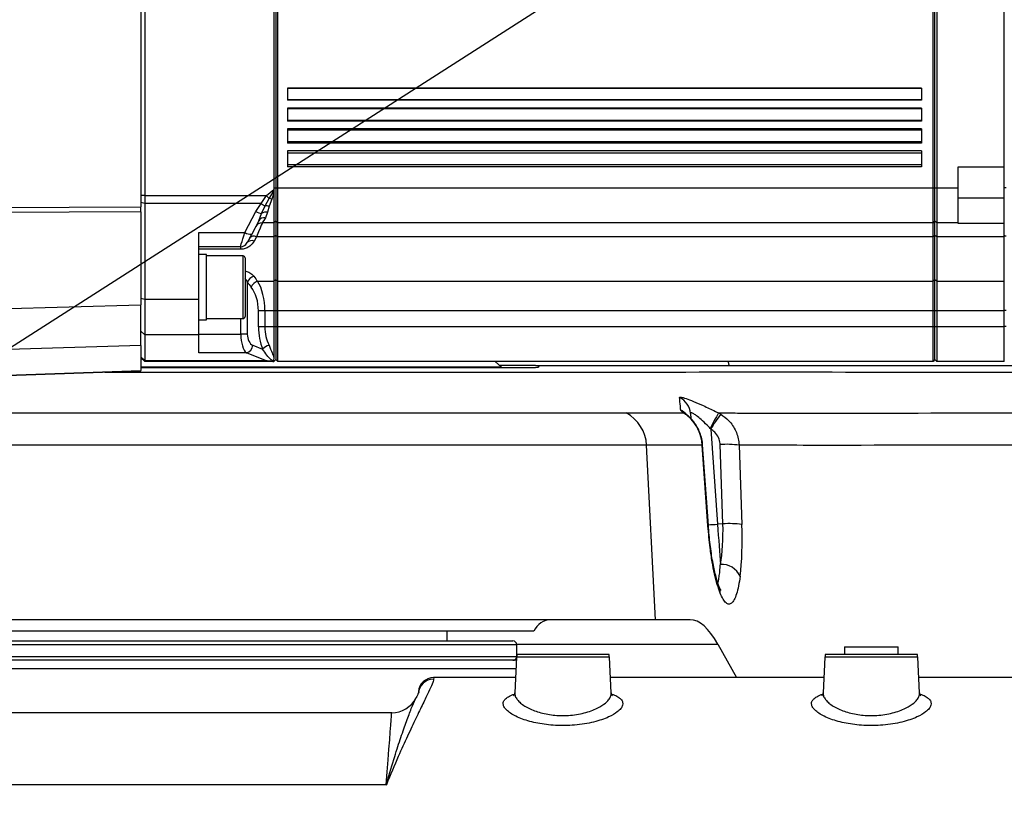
# Model space of a CAD drawing. Extents: x 0 to 16820, y 0 to 11880.
# Tile 51 of 84: x 8735 to 8990, y 6519 to 6722. Entities that reach past the tile are written whole.
import ezdxf

# ---------------------------------------------------------------- set-up
doc = ezdxf.new("R2010")
doc.units = 0
doc.header["$LTSCALE"] = 20
doc.layers.get('0').update_dxf_attribs({"linetype": 'CONTINUOUS'})
doc.styles.add('SLDTEXTSTYLE0', font='TXT', dxfattribs={"width": 0.605})
doc.dimstyles.new('SLDDIMSTYLE0', dxfattribs={"dimtxt": 100, "dimasz": 100, "dimexe": 0, "dimexo": 0.0625, "dimgap": 25, "dimtad": 1, "dimdec": 1, "dimrnd": 1e-09, "dimzin": 12, "dimtxsty": 'SLDTEXTSTYLE0', "dimsah": 1, "dimcen": 0, "dimazin": 3, "dimtfac": 1, "dimtofl": 0, "dimtmove": 0, "dimatfit": 3, "dimtolj": 1, "dimtzin": 12})
doc.dimstyles.new('SLDDIMSTYLE1', dxfattribs={"dimtxt": 100, "dimasz": 100, "dimexe": 0, "dimexo": 0.0625, "dimgap": 25, "dimtad": 1, "dimdec": 4, "dimlfac": 20, "dimzin": 12, "dimtxsty": 'SLDTEXTSTYLE0', "dimsah": 1, "dimcen": 0.09, "dimadec": 1, "dimazin": 3, "dimtfac": 1, "dimtofl": 0, "dimtmove": 0, "dimatfit": 3, "dimtolj": 1, "dimtzin": 12})

# ---------------------------------------------------------------- blocks, each defined once
blk = doc.blocks.new('_D')
at = {"color": 7, "linetype": 'CONTINUOUS'}
for q in [(10380.8, 9036.16), (8366, 6401.82)]:
    blk.add_line((9334.36, 7667.96), q, dxfattribs=at)
blk.add_solid([(9334.36, 7667.96), (9407.03, 7738.27), (9383.2, 7756.5)], dxfattribs=at)
at = {"color": 7, "linetype": 'CONTINUOUS', "insert": (10032.55, 8792.98), "char_height": 100, "attachment_point": 1, "rotation": 52.5905, "style": 'SLDTEXTSTYLE0'}
blk.add_mtext('R1594', dxfattribs=at)
blk = doc.blocks.new('_D_1')
at = {"color": 7, "linetype": 'CONTINUOUS'}
blk.add_line((11867.49, 8642.4), (8366, 6401.82), dxfattribs=at)
blk.add_solid([(11867.49, 8642.4), (11775.17, 8601.13), (11791.34, 8575.86)], dxfattribs=at)
at = {"color": 7, "linetype": 'CONTINUOUS', "insert": (9875.65, 7520.81), "char_height": 100, "attachment_point": 1, "rotation": 32.6149, "style": 'SLDTEXTSTYLE0'}
blk.add_mtext('R4157', dxfattribs=at)
blk = doc.blocks.new('_D_2')
at = {"color": 7, "linetype": 'CONTINUOUS'}
for p, q in [((4232.76, 7130.62), (3693.35, 7225.73)), ((8406, 6401.82), (13110.72, 6401.82))]:
    blk.add_line(p, q, dxfattribs=at)
blk.add_arc((8366, 6401.82), 4714.73, 0, 170, dxfattribs=at)
for points in [[(3722.9, 7220.52), (3756.05, 7316.05), (3726.56, 7321.58)], [(13080.72, 6401.82), (13094.66, 6501.97), (13064.66, 6501.66)]]:
    blk.add_solid(points, dxfattribs=at)
at = {"color": 7, "linetype": 'CONTINUOUS', "insert": (8646.6, 11239.4), "char_height": 100, "attachment_point": 1, "rotation": 355, "style": 'SLDTEXTSTYLE0'}
blk.add_mtext('170°', dxfattribs=at)

msp = doc.modelspace()

# ---------------------------------------------------------------- linework, layer by layer
at = {"color": 7, "linetype": 'CONTINUOUS'}
for p, q in [((8766.4969279, 6772.6619242), (8766.4969279, 6672.977656)), ((8767.496915, 6769.766569), (8767.496915, 6675.8730112)), ((8800.9969307, 6767.8197919), (8800.9969307, 6677.8197883)), ((8801.4969243, 6767.8197919), (8801.4969243, 6677.8197883)), ((8801.9969178, 6677.8197883), (8801.9969178, 6767.8197919)), ((8971.9969345, 6677.8197883), (8971.9969345, 6767.8197919)), ((8972.4969579, 6677.8197883), (8972.4969579, 6767.8197919)), ((8972.9969217, 6767.8197919), (8972.9969217, 6677.8197883)), ((8990.496905, 6683.3198069), (8990.496905, 6762.3198031)), ((8968.9969135, 6703.7625609), (8804.4969155, 6703.7625609)), ((8804.4969155, 6703.7625609), (8804.4969155, 6700.6010114)), ((8968.9969135, 6703.7625609), (8968.9969135, 6700.6010114)), ((8968.9969135, 6700.6010114), (8804.4969155, 6700.6010114)), ((8968.9969135, 6698.6010073), (8804.4969155, 6698.6010073)), ((8804.4969155, 6698.6010073), (8804.4969155, 6695.1961218)), ((8968.9969135, 6698.6010073), (8968.9969135, 6695.1961218)), ((8968.9969135, 6695.1961218), (8804.4969155, 6695.1961218)), ((8968.9969135, 6693.1961177), (8804.4969155, 6693.1961177)), ((8804.4969155, 6693.1961177), (8804.4969155, 6689.4692777)), ((8968.9969135, 6693.1961177), (8968.9969135, 6689.4692777)), ((8968.9969135, 6689.4692777), (8804.4969155, 6689.4692777)), ((8968.9969135, 6687.4692737), (8804.4969155, 6687.4692737)), ((8804.4969155, 6687.4692737), (8804.4969155, 6683.3198069)), ((8968.9969135, 6687.4692737), (8968.9969135, 6683.3198069)), ((8968.9969135, 6683.3198069), (8804.4969155, 6683.3198069)), ((8978.4969402, 6683.3198069), (8990.496905, 6683.3198069)), ((8978.4969402, 6677.8197883), (8978.4969402, 6683.3198069)), ((8990.496905, 6677.9145895), (8990.496905, 6683.3198069)), ((8990.496905, 6669.4158612), (8990.496905, 6677.9145895)), ((8767.496915, 6675.8730112), (8767.496915, 6673.8024651)), ((8800.9883774, 6677.4273811), (8800.9867681, 6677.0329772)), ((8800.9867681, 6677.0329772), (8800.9969307, 6676.4938532)), ((8800.9969307, 6677.8197883), (8800.9883774, 6677.4273811)), ((8800.9969307, 6676.4938532), (8800.9969307, 6668.819785)), ((8801.4969243, 6677.8197883), (8801.4969243, 6669.3198083)), ((8801.9969178, 6668.819785), (8801.9969178, 6677.8197883)), ((8971.9969345, 6668.819785), (8971.9969345, 6677.8197883)), ((8972.4969579, 6669.3198083), (8972.4969579, 6677.8197883)), ((8972.9969217, 6677.8197883), (8972.9969217, 6668.819785)), ((8978.4969402, 6668.819785), (8978.4969402, 6677.8197883)), ((8766.4969279, 6671.6843544), (8766.4969279, 6672.977656)), ((8767.496915, 6673.8024651), (8767.496915, 6648.945242)), ((8766.4969279, 6671.6843544), (8766.4969279, 6647.5555001)), ((8797.0428182, 6669.3510114), (8795.2286316, 6665.9016906)), ((8800.9969307, 6668.819785), (8797.9712797, 6668.819785)), ((8801.4969243, 6669.3198083), (8800.9969307, 6668.819785)), ((8800.9969307, 6668.819785), (8800.9969307, 6665.2197836)), ((8801.9969178, 6668.819785), (8801.4969243, 6669.3198083)), ((8801.4969243, 6669.3198083), (8801.4969243, 6665.539801)), ((8971.9969345, 6668.819785), (8801.9969178, 6668.819785)), ((8801.9969178, 6665.2197836), (8801.9969178, 6668.819785)), ((8972.4969579, 6669.3198083), (8971.9969345, 6668.819785)), ((8971.9969345, 6665.2197836), (8971.9969345, 6668.819785)), ((8972.9969217, 6668.819785), (8972.4969579, 6669.3198083)), ((8972.4969579, 6665.539801), (8972.4969579, 6669.3198083)), ((8978.4969402, 6668.819785), (8972.9969217, 6668.819785)), ((8972.9969217, 6668.819785), (8972.9969217, 6665.2197836)), ((8978.4969402, 6668.6495243), (8978.4969402, 6668.819785)), ((8990.496905, 6668.6495243), (8978.4969402, 6668.6495243)), ((8990.496905, 6668.6495243), (8990.496905, 6669.4158612)), ((8990.496905, 6665.2197836), (8990.496905, 6668.6495243)), ((8781.4969135, 6648.945242), (8781.4969135, 6666.315019)), ((8800.9969307, 6665.2197836), (8800.9969307, 6653.6660491)), ((8801.4969243, 6665.539801), (8801.4969243, 6654.0502308)), ((8801.9969178, 6653.6660491), (8801.9969178, 6665.2197836)), ((8971.9969345, 6653.6660491), (8971.9969345, 6665.2197836)), ((8972.4969579, 6654.0502308), (8972.4969579, 6665.539801)), ((8972.9969217, 6665.2197836), (8972.9969217, 6653.6660491)), ((8990.496905, 6653.6660491), (8990.496905, 6665.2197836)), ((8792.2890795, 6662.60913), (8781.4969135, 6662.60913)), ((8783.4969176, 6660.6091259), (8781.4969135, 6660.6091259)), ((8783.4969176, 6648.5364138), (8783.4969176, 6660.6091259)), ((8792.9969145, 6660.2441071), (8783.4969176, 6660.2441071)), ((8793.4969379, 6659.7441135), (8793.4969379, 6644.4741188)), ((8800.9969307, 6653.6660491), (8800.9969307, 6645.98231)), ((8801.4969243, 6654.0502308), (8801.4969243, 6645.98231)), ((8801.9969178, 6645.98231), (8801.9969178, 6653.6660491)), ((8971.9969345, 6645.98231), (8971.9969345, 6653.6660491)), ((8972.4969579, 6645.98231), (8972.4969579, 6654.0502308)), ((8972.9969217, 6653.6660491), (8972.9969217, 6645.98231)), ((8990.496905, 6645.98231), (8990.496905, 6653.6660491)), ((8766.4969279, 6636.9553654), (8766.4969279, 6647.5555001)), ((8767.496915, 6648.945242), (8767.496915, 6639.7528647)), ((8781.4969135, 6639.7528647), (8781.4969135, 6648.945242)), ((8783.4969176, 6643.6091213), (8783.4969176, 6648.5364138)), ((8800.9969307, 6645.98231), (8800.9969307, 6641.8197899)), ((8801.4969243, 6645.98231), (8801.4969243, 6641.8197899)), ((8801.9969178, 6641.8197899), (8801.9969178, 6645.98231)), ((8971.9969345, 6641.8197899), (8971.9969345, 6645.98231)), ((8972.4969579, 6641.8197899), (8972.4969579, 6645.98231)), ((8972.9969217, 6645.98231), (8972.9969217, 6641.8197899)), ((8990.496905, 6641.8197899), (8990.496905, 6645.98231)), ((8781.4969135, 6643.6091213), (8783.4969176, 6643.6091213)), ((8783.4969176, 6643.9741103), (8792.9969145, 6643.9741103)), ((8767.496915, 6639.7528647), (8767.496915, 6633.0923884)), ((8781.4969135, 6635.098636), (8781.4969135, 6639.7528647)), ((8800.9969307, 6641.8197899), (8800.9969307, 6633.8799743)), ((8801.4969243, 6641.8197899), (8801.4969243, 6633.319795)), ((8801.9969178, 6632.8198014), (8801.9969178, 6641.8197899)), ((8971.9969345, 6632.8198014), (8971.9969345, 6641.8197899)), ((8972.4969579, 6633.319795), (8972.4969579, 6641.8197899)), ((8972.9969217, 6641.8197899), (8972.9969217, 6632.8198014)), ((8990.496905, 6632.8198014), (8990.496905, 6641.8197899)), ((8766.4969279, 6636.9553654), (8766.4969279, 6630.4900645)), ((8767.496915, 6632.8198014), (8766.4969279, 6633.8197885)), ((8767.496915, 6633.0923884), (8767.496915, 6632.8198014)), ((8800.7887913, 6632.8198014), (8767.496915, 6632.8198014)), ((8800.772251, 6632.9858898), (8800.6815923, 6632.8366248)), ((8800.6815923, 6632.8366248), (8800.7887913, 6632.8198014)), ((8800.7887913, 6632.8198014), (8800.9969307, 6632.8198014)), ((8801.4969243, 6633.319795), (8800.9969307, 6632.8198014)), ((8801.9969178, 6632.8198014), (8801.4969243, 6633.319795)), ((8971.9969345, 6632.8198014), (8801.9969178, 6632.8198014)), ((8859.9969162, 6631.3587128), (8858.3614243, 6632.8198014)), ((8972.4969579, 6633.319795), (8971.9969345, 6632.8198014)), ((8972.9969217, 6632.8198014), (8972.4969579, 6633.319795)), ((8990.496905, 6632.8198014), (8972.9969217, 6632.8198014)), ((8766.4969279, 6630.3197889), (8688.8224198, 6627.6073454)), ((8859.9969162, 6631.3587128), (8766.4969279, 6631.3587128)), ((8766.4969279, 6630.3197889), (8766.4969279, 6630.4900645)), ((8868.8636733, 6631.8197994), (8859.4807995, 6631.8197994)), ((8859.8244501, 6631.1656533), (8859.9969162, 6631.3587128)), ((8909.0720726, 6619.3465589), (8909.1643406, 6618.0266587)), ((8900.0159813, 6565.8197998), (8669.5918156, 6565.8197998)), ((8909.0079976, 6565.8197998), (8900.0159813, 6565.8197998)), ((8868.4143735, 6562.8197937), (8703.5795165, 6562.8197937)), ((8845.9052755, 6560.3197961), (8845.9469391, 6562.8197937)), ((8708.9969231, 6560.3197961), (8862.9969371, 6560.3197961)), ((8863.9969243, 6556.4931332), (8863.9969243, 6559.319794)), ((8916.1651446, 6559.4601779), (8921.0362745, 6550.8197992)), ((8948.9969326, 6558.8198005), (8948.9969326, 6556.8197964)), ((8948.9969326, 6558.8198005), (8955.9969021, 6558.8198005)), ((8955.9969021, 6558.8198005), (8962.9969312, 6558.8198005)), ((8962.9969312, 6556.8197964), (8962.9969312, 6558.8198005)), ((8863.9183057, 6555.3198008), (8694.9690295, 6555.3198008)), ((8863.9582409, 6556.0814737), (8863.4743406, 6546.8484609)), ((8887.9414512, 6556.8197964), (8864.0524162, 6556.8197964)), ((8888.5196758, 6546.8453018), (8888.0356265, 6556.0814737)), ((8943.958254, 6556.0814737), (8943.4743239, 6546.8484609)), ((8967.9414345, 6556.8197964), (8944.0524293, 6556.8197964)), ((8968.5196592, 6546.8453018), (8968.0356098, 6556.0814737)), ((8863.68248, 6550.8197992), (8842.4541367, 6550.8197992)), ((8943.6824633, 6550.8197992), (8888.3113576, 6550.8197992)), ((9062.1500922, 6550.8197992), (8968.3114005, 6550.8197992)), ((8837.7422107, 6545.3465728), (8837.8512574, 6545.5759911)), ((8831.5559639, 6541.6599809), (8680.437894, 6541.6599809))]:
    msp.add_line(p, q, dxfattribs=at)
at = {"color": 8, "linetype": 'CONTINUOUS'}
for p, q in [((8968.9969135, 6703.6760746), (8804.4969155, 6703.6760746)), ((8968.9969135, 6700.6874977), (8804.4969155, 6700.6874977)), ((8968.9969135, 6698.3928381), (8804.4969155, 6698.3928381)), ((8968.9969135, 6695.4042612), (8804.4969155, 6695.4042612)), ((8968.9969135, 6692.8269862), (8804.4969155, 6692.8269862)), ((8968.9969135, 6689.8384093), (8804.4969155, 6689.8384093)), ((8968.9969135, 6686.8888436), (8804.4969155, 6686.8888436)), ((8968.9969135, 6683.9002369), (8804.4969155, 6683.9002369)), ((8990.988226, 6677.9145895), (8990.496905, 6677.9145895)), ((8767.496915, 6675.8730112), (8766.4969279, 6675.8730112)), ((8767.496915, 6675.8730112), (8799.0875257, 6675.8730112)), ((8797.6883961, 6673.8024651), (8799.0875257, 6675.8730112)), ((8799.0875257, 6675.8730112), (8800.9883774, 6677.4273811)), ((8799.76833, 6675.1091181), (8800.9867681, 6677.0329772)), ((8800.9969307, 6676.4938532), (8800.449164, 6674.9769746)), ((8801.4969243, 6677.8197883), (8800.9969307, 6677.8197883)), ((8801.9969178, 6677.8197883), (8801.4969243, 6677.8197883)), ((8971.9969345, 6677.8197883), (8801.9969178, 6677.8197883)), ((8972.4969579, 6677.8197883), (8971.9969345, 6677.8197883)), ((8972.9969217, 6677.8197883), (8972.4969579, 6677.8197883)), ((8978.4969402, 6677.8197883), (8972.9969217, 6677.8197883)), ((8688.8224198, 6672.6205646), (8766.4969279, 6672.977656)), ((8767.496915, 6673.8024651), (8766.4969279, 6674.0612684)), ((8797.6883961, 6673.8024651), (8767.496915, 6673.8024651)), ((8796.3191582, 6671.7540024), (8797.6883961, 6673.8024651)), ((8797.8105856, 6671.2560652), (8798.7216128, 6673.1951533)), ((8798.7216128, 6673.1951533), (8799.76833, 6675.1091181)), ((8799.7548593, 6673.1156109), (8799.3019832, 6671.6185509)), ((8800.449164, 6674.9769746), (8799.7548593, 6673.1156109)), ((8978.4969402, 6675.3197907), (8990.496905, 6675.3197907)), ((8766.4969279, 6671.6843544), (8688.8224198, 6671.327263)), ((8793.4585227, 6666.315019), (8796.3191582, 6671.7540024)), ((8797.0428182, 6669.3510114), (8797.8105856, 6671.2560652)), ((8799.3019832, 6671.6185509), (8798.8129271, 6670.1290904)), ((8781.4969135, 6666.315019), (8793.4585227, 6666.315019)), ((8796.4565469, 6665.2197836), (8795.8292676, 6664.0530823)), ((8800.9969307, 6665.2197836), (8796.4565469, 6665.2197836)), ((8801.4969243, 6665.539801), (8800.9969307, 6665.2197836)), ((8801.9969178, 6665.2197836), (8801.4969243, 6665.539801)), ((8971.9969345, 6665.2197836), (8801.9969178, 6665.2197836)), ((8972.4969579, 6665.539801), (8971.9969345, 6665.2197836)), ((8972.9969217, 6665.2197836), (8972.4969579, 6665.539801)), ((8990.496905, 6665.2197836), (8972.9969217, 6665.2197836)), ((8792.2890795, 6662.60913), (8792.2890795, 6661.9615255)), ((8792.2890795, 6661.9615255), (8781.4969135, 6661.9615255)), ((8792.9969145, 6643.9741103), (8792.9969145, 6660.2441071)), ((8794.0891696, 6653.4259616), (8794.0891696, 6639.9282663)), ((8796.7597557, 6653.6660491), (8800.9969307, 6653.6660491)), ((8801.4969243, 6654.0502308), (8800.9969307, 6653.6660491)), ((8801.9969178, 6653.6660491), (8801.4969243, 6654.0502308)), ((8801.9969178, 6653.6660491), (8971.9969345, 6653.6660491)), ((8972.4969579, 6654.0502308), (8971.9969345, 6653.6660491)), ((8972.9969217, 6653.6660491), (8972.4969579, 6654.0502308)), ((8972.9969217, 6653.6660491), (8990.496905, 6653.6660491)), ((8688.8224198, 6645.3408001), (8766.4969279, 6647.5555001)), ((8767.496915, 6648.945242), (8766.4969279, 6649.2040603)), ((8781.4969135, 6648.945242), (8767.496915, 6648.945242)), ((8796.9737066, 6641.8197899), (8796.9737066, 6645.98231)), ((8798.6466302, 6645.98231), (8796.9737066, 6645.98231)), ((8800.9969307, 6645.98231), (8798.6466302, 6645.98231)), ((8798.6466302, 6645.98231), (8798.6466302, 6641.8197899)), ((8801.4969243, 6645.98231), (8800.9969307, 6645.98231)), ((8801.9969178, 6645.98231), (8801.4969243, 6645.98231)), ((8971.9969345, 6645.98231), (8801.9969178, 6645.98231)), ((8972.4969579, 6645.98231), (8971.9969345, 6645.98231)), ((8972.9969217, 6645.98231), (8972.4969579, 6645.98231)), ((8990.496905, 6645.98231), (8972.9969217, 6645.98231)), ((8990.988226, 6646.0280864), (8990.496905, 6646.0280864)), ((8792.416246, 6639.9282663), (8792.416246, 6643.9741103)), ((8767.496915, 6639.7528647), (8766.4969279, 6640.7187878)), ((8781.4969135, 6639.7528647), (8767.496915, 6639.7528647)), ((8781.4969135, 6639.9282663), (8792.416246, 6639.9282663)), ((8794.0891696, 6639.9282663), (8792.416246, 6639.9282663)), ((8798.6466302, 6641.8197899), (8796.9737066, 6641.8197899)), ((8800.9969307, 6641.8197899), (8798.6466302, 6641.8197899)), ((8801.4969243, 6641.8197899), (8800.9969307, 6641.8197899)), ((8801.9969178, 6641.8197899), (8801.4969243, 6641.8197899)), ((8971.9969345, 6641.8197899), (8801.9969178, 6641.8197899)), ((8972.4969579, 6641.8197899), (8971.9969345, 6641.8197899)), ((8972.9969217, 6641.8197899), (8972.4969579, 6641.8197899)), ((8990.496905, 6641.8197899), (8972.9969217, 6641.8197899)), ((8990.988226, 6641.9145761), (8990.496905, 6641.9145761)), ((8766.4969279, 6636.9553654), (8688.8224198, 6634.7406505)), ((8793.8730134, 6635.098636), (8781.4969135, 6635.098636)), ((8798.7785352, 6633.0923884), (8793.8730134, 6635.098636)), ((8795.5459667, 6637.030497), (8798.064859, 6636.0003202)), ((8767.496915, 6633.0923884), (8766.4969279, 6634.0583114)), ((8767.496915, 6633.0923884), (8798.7785352, 6633.0923884)), ((8688.8224198, 6627.7776061), (8766.4969279, 6630.4900645)), ((8916.3415147, 6619.4780467), (8916.9158651, 6619.1577016)), ((8914.3669916, 6615.3039484), (8914.2147018, 6615.4737173)), ((8914.3669916, 6615.3039484), (8916.0941554, 6590.6035899)), ((8900.0159813, 6565.8197998), (8897.6914002, 6611.1041008)), ((8913.6097146, 6590.166211), (8912.1139361, 6611.1293434)), ((8917.495401, 6590.7015799), (8916.7647077, 6611.2770884)), ((8921.6859056, 6611.1040561), (8922.4165989, 6590.5285476)), ((8917.495401, 6590.7015799), (8916.0941554, 6590.6035899)), ((8863.9969243, 6559.319794), (8707.996936, 6559.319794)), ((8863.9870299, 6559.4601779), (8916.1651446, 6559.4601779)), ((8707.996936, 6556.319788), (8863.9764501, 6556.319788)), ((8888.0356265, 6556.0814737), (8863.9582409, 6556.0814737)), ((8968.0356098, 6556.0814737), (8943.958254, 6556.0814737)), ((8863.8019277, 6553.0989914), (8694.5732249, 6553.0989914)), ((8830.1572813, 6522.9664741), (8681.8365766, 6522.9664741))]:
    msp.add_line(p, q, dxfattribs=at)
at = {"color": 8, "linetype": 'CONTINUOUS', "flags": 128}
for points in [[(8799.0875257, 6675.8730112), (8799.1767837, 6675.7728456), (8799.2656542, 6675.6731568), (8799.3537201, 6675.5743323), (8799.4405938, 6675.4768787), (8799.5258583, 6675.3811835), (8799.6091558, 6675.2877234), (8799.6900989, 6675.1969157), (8799.76833, 6675.1091181)], [(8797.9712797, 6668.819785), (8797.9068173, 6668.666601), (8797.7154268, 6668.2117282), (8797.4029792, 6667.4691139), (8796.9790114, 6666.4615272), (8796.4565469, 6665.2197836)], [(8798.8129271, 6670.1290904), (8798.3505441, 6669.4098113), (8798.0668856, 6668.9685284), (8797.9712797, 6668.819785)], [(8792.2890795, 6662.60913), (8792.3165871, 6662.696272), (8792.3981262, 6662.9547475), (8792.5309254, 6663.3754967), (8792.7102758, 6663.9438568), (8792.9299487, 6664.6400093), (8793.1823147, 6665.439695), (8793.4585227, 6666.315019)], [(8990.988226, 6665.3129755), (8990.8919049, 6665.3200684), (8990.7995773, 6665.3389035), (8990.7146407, 6665.3687952), (8990.6403137, 6665.4085813), (8990.5793978, 6665.4568015), (8990.5341579, 6665.5116676), (8990.5063225, 6665.5710338), (8990.496905, 6665.6327544)], [(8908.031912, 6619.0451233), (8907.7922417, 6619.2121951), (8907.2636081, 6619.4979696)], [(8912.2103764, 6611.2242936), (8912.1945215, 6611.1850886), (8912.1139361, 6611.1293434)], [(8913.7062741, 6590.2601777), (8913.6905385, 6590.2222244), (8913.6097146, 6590.166211)], [(8916.0941554, 6590.6035899), (8916.1942316, 6589.1725867), (8916.2929369, 6587.7609102), (8916.3896753, 6586.3776951), (8916.483791, 6585.0318669), (8916.5746881, 6583.7320982), (8916.6617705, 6582.4868082), (8916.7445017, 6581.3039987), (8916.8222858, 6580.1913439)], [(8842.4541367, 6550.8197992), (8842.4508883, 6550.7723092), (8842.4259139, 6550.4049806)], [(8830.1572813, 6522.9664741), (8830.4121507, 6526.3730808), (8830.6433273, 6529.4628589), (8830.8499468, 6532.2242527), (8831.0312344, 6534.6469282), (8831.1864747, 6536.7218404), (8831.3151313, 6538.4412257), (8831.4166976, 6539.7986321), (8831.4907862, 6540.789008), (8831.5371586, 6541.4086579), (8831.5556062, 6541.6552274), (8831.5559639, 6541.6599809)]]:
    msp.add_lwpolyline(points, dxfattribs=at)
at = {"color": 7, "linetype": 'CONTINUOUS', "flags": 128}
for points in [[(8795.2286316, 6665.9016906), (8794.9524237, 6665.3764842), (8794.7000576, 6664.8966669), (8794.4803847, 6664.4789873), (8794.3010343, 6664.1379593), (8794.1682352, 6663.8855039), (8794.086696, 6663.7304424), (8794.0591885, 6663.6781393)], [(8913.7062741, 6590.2603863), (8913.1962968, 6597.4070577), (8912.2104956, 6611.2235187)]]:
    msp.add_lwpolyline(points, dxfattribs=at)
at = {"color": 7, "linetype": 'CONTINUOUS'}
for centre, radius, start, end in [((8365.9969283, 6401.8197952), 4157, 190, 170), ((8365.9969283, 6401.8197952), 1594, 190, 170), ((8797.9712707, 6666.8197952), 2, 90, 152.258039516), ((8792.2890692, 6664.6091171), 2, 270, 332.258039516), ((8792.9969283, 6659.7441171), 0.5, 0.000000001, 90), ((8792.9969283, 6644.4741171), 0.5, 270, 360), ((8872.9969283, 6560.8197952), 5, 90, 156.421821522), ((8862.9969283, 6559.3197952), 1, 0, 90), ((8862.9969283, 6556.3197952), 1, 270, 343.522509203), ((8868.9513823, 6555.8197952), 5, 168.463040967, 177), ((8883.0424744, 6555.8197952), 5, 3, 11.536959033), ((8948.9513823, 6555.8197952), 5, 168.463040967, 177), ((8963.0424744, 6555.8197952), 5, 3, 11.536959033), ((8842.4541343, 6546.8197952), 4, 90.369407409, 176), ((8831.5559516, 6548.6599787), 7, 269.719199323, 333.937867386)]:
    msp.add_arc(centre, radius, start, end, dxfattribs=at)
at = {"color": 8, "linetype": 'CONTINUOUS'}
for centre, radius, start, end in [((8801.3832614, 6678.9059635), 6.3006132, 234.095959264, 245.011092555), ((8799.0017446, 6670.0833857), 3.1243514, 76.051672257, 95.144092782), ((8798.9880982, 6669.2692031), 5.8918052, 75.641828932, 82.390161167), ((8798.4665269, 6675.7032874), 4.4953358, 241.465479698, 261.609675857), ((8799.0743417, 6669.3058324), 2.3238949, 84.378467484, 122.94334444), ((8798.4783428, 6668.487746), 1.6750994, 78.478246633, 148.979033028), ((8794.802221, 6668.0725303), 2.2123226, 232.600423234, 281.112930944), ((8795.7954987, 6663.9091775), 1.4678805, 63.234371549, 139.07366626), ((8795.1848817, 6662.729502), 1.4721066, 64.040836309, 139.878697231), ((8796.6114699, 6652.310679), 2.7578713, 107.93770291, 156.146479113), ((8797.6024342, 6651.0697476), 2.7296316, 107.981812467, 157.159692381), ((8800.5760906, 6633.8814126), 3.2857348, 104.781621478, 139.843254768), ((8793.367683, 6637.2265448), 2.1870882, 283.358994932, 354.85717735), ((8913.8412423, 6630.7201761), 5.3952426, 12.206864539, 22.902389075), ((8904.1149258, 6618.9948325), 4.9696093, 4.058528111, 64.557286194), ((8887.6757617, 6610.6175189), 10.0274511, 2.7813689, 62.079408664), ((8904.3261476, 6615.7473477), 4.9930947, 41.822864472, 63.760841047), ((8973.7341303, 6586.4282308), 66.2284128, 150.06430261, 153.987619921), ((8939.6998422, 6601.3185835), 28.9368925, 141.94020339, 151.098474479), ((8918.4597142, 6589.4164171), 21.9262855, 81.538890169, 94.433660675), ((8912.5013012, 6640.9158644), 50.4403962, 271.295391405, 274.084620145), ((8919.1904058, 6568.8408581), 21.9263357, 81.538904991, 94.433645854), ((8917.0911404, 6574.826356), 5.3717202, 25.347298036, 92.868852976), ((8913.1628461, 6572.9894855), 3.6348852, 356.020352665, 22.048803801), ((8842.4190228, 6546.4115314), 3.9934552, 89.9011294, 175.927478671)]:
    msp.add_arc(centre, radius, start, end, dxfattribs=at)
for centre, major_axis, ratio, start_param, end_param in [((8835.3358299, 6722.8197952), (0, 90), 0.6697234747, 2.4253545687, 2.447094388), ((8833.6629014, 6722.8197952), (0, 92), 0.6551642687, 2.4253545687, 2.447094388), ((8793.4053167, 6645.9823044), (0, 10), 0.524131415, 4.7123889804, 5.5886870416), ((8791.7323882, 6645.9823044), (0, 8), 0.6551642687, 4.7123889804, 5.5886870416), ((8794.381733, 6639.9282715), (0, 5), 0.3930985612, 1.5707963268, 2.8797932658), ((8796.0546615, 6639.9282715), (0, 3), 0.6551642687, 1.5707963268, 2.8797932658), ((8804.1805093, 6641.8197952), (0, 11), 0.6551642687, 1.5707963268, 2.1282695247), ((8805.8534378, 6641.8197952), (0, 9), 0.8007563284, 1.5707963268, 2.1282695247), ((8912.7243112, 6591.9405856), (-0.8524615, 17.9840313), 0.2623112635, 3.9880672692, 4.6310116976), ((8917.6151095, 6592.2022654), (-1.2124758, 22.9712373), 0.2053260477, 3.9856853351, 4.6286297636)]:
    msp.add_ellipse(centre, major_axis=major_axis, ratio=ratio, start_param=start_param, end_param=end_param, dxfattribs=at)
at = {"color": 7, "linetype": 'CONTINUOUS'}
msp.add_ellipse((8912.7495666, 6485.8197952), major_axis=(-3.9302069, 79.9953719), ratio=0.2189483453, start_param=5.8710029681, end_param=6.2724286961, dxfattribs=at)
at = {"color": 8, "linetype": 'CONTINUOUS'}
for points, knots in [([(8795.8292676, 6664.0530823), (8795.5165529, 6663.6004531), (8795.0098688, 6662.8670687), (8793.8367348, 6662.2161725), (8792.950555, 6661.9841758), (8792.443104, 6661.9667996), (8792.2890795, 6661.9615255)], [0, 0, 0, 0, 0.4201792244, 0.6808063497, 0.9031165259, 1, 1, 1, 1]), ([(8793.4969379, 6656.3818155), (8793.8231427, 6656.2743071), (8794.5980488, 6656.0189188), (8795.3204468, 6655.4617751), (8795.6609303, 6655.0552734), (8795.7620932, 6654.9344955)], [0, 0, 0, 0, 0.3381848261, 0.8033646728, 1, 1, 1, 1]), ([(8794.0891696, 6653.4259616), (8794.0405927, 6653.5498451), (8793.8995167, 6653.9096253), (8793.6563649, 6654.2295592), (8793.4969379, 6654.43933)], [0, 0, 0, 0, 0.34433104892, 1, 1, 1, 1]), ([(8799.7377826, 6637.0584069), (8800.007401, 6636.360555), (8800.4964057, 6635.094867), (8800.8419198, 6634.2562224), (8800.9969307, 6633.8799743)], [0, 0, 0, 0, 0.5513616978, 1, 1, 1, 1]), ([(8800.772251, 6632.9858898), (8800.610326, 6633.0814911), (8799.9648379, 6633.4625905), (8799.2226912, 6634.3763614), (8798.4345137, 6635.4818478), (8798.064859, 6636.0003202)], [0, 0, 0, 0, 0.15096653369, 0.60180389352, 1, 1, 1, 1]), ([(9098.830731, 6629.9926786), (9098.858076, 6629.9923769), (9098.9499596, 6629.9913632), (9098.0281554, 6629.9861131), (9096.0872794, 6629.9780543), (9093.1185357, 6629.96925), (9089.3765198, 6629.9622364), (9084.5560923, 6629.9547938), (9079.5700731, 6629.9981101), (9070.3668884, 6629.9855135), (9043.9619527, 6630.0183512), (8982.7417657, 6629.9584324), (8927.1078034, 6630.0699641), (8884.9473968, 6629.984709), (8878.9625568, 6629.962334), (8872.727223, 6629.9981035), (8871.2773603, 6630.0007497), (8869.7787321, 6629.9841788), (8867.4412455, 6629.9964099), (8864.2869871, 6629.98908), (8860.8110203, 6629.9923141), (8856.7874663, 6629.990147), (8852.2581201, 6629.9919724), (8847.2766711, 6629.9921774), (8841.876776, 6629.991358), (8836.0388479, 6629.9910292), (8829.850078, 6629.9910267), (8823.3633947, 6629.9910118), (8816.6267873, 6629.990803), (8809.6208046, 6629.9908489), (8802.4611122, 6629.9912345), (8795.2054139, 6629.9921179), (8787.9065862, 6629.9919839), (8780.542211, 6629.9909997), (8773.2313398, 6629.9905109), (8766.0469118, 6629.9913084), (8760.660595, 6629.9911628), (8757.7336365, 6629.9910011), (8757.0805861, 6629.990965)], [0, 0, 0, 0, 0.0076527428, 0.0257144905, 0.0438748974, 0.0620684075, 0.0787483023, 0.0954541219, 0.1132402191, 0.1310295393, 0.2000013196, 0.4055258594, 0.8165749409, 0.8201266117, 0.8758783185, 0.8842874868, 0.8884935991, 0.892698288, 0.8996309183, 0.9050608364, 0.910530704, 0.9160392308, 0.9215886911, 0.9270191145, 0.9324881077, 0.9379963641, 0.9435452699, 0.9489870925, 0.9544673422, 0.9599869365, 0.9655480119, 0.9709840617, 0.9764584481, 0.9819715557, 0.9875256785, 0.9929582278, 0.9984288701, 1, 1, 1, 1]), ([(8906.2499119, 6623.4824656), (8906.3255285, 6623.5424158), (8906.4768783, 6623.6624087), (8907.8135563, 6623.2797046), (8909.8225153, 6622.5145374), (8912.4678677, 6621.3631225), (8914.7441776, 6620.2802093), (8916.0700546, 6619.6143706), (8916.3415147, 6619.4780467)], [0, 0, 0, 0, 0.1784543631, 0.3571839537, 0.5351940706, 0.7266626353, 0.9440368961, 1, 1, 1, 1]), ([(8906.5336896, 6620.225936), (8906.5019691, 6620.5789022), (8906.4029741, 6621.6804574), (8906.3118426, 6622.7533529), (8906.2499119, 6623.4824656)], [0, 0, 0, 0, 0.3204252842, 1, 1, 1, 1]), ([(8683.9969171, 6619.4796412), (8684.7288641, 6619.4789813), (8686.5114802, 6619.4773741), (8690.1901538, 6619.4793066), (8694.8502817, 6619.4793916), (8700.1715611, 6619.4789313), (8706.0591428, 6619.4771676), (8712.5816466, 6619.4762558), (8719.6220127, 6619.4806459), (8727.1121855, 6619.485326), (8734.9713589, 6619.4817761), (8743.2774676, 6619.4794675), (8751.873187, 6619.4797625), (8760.688358, 6619.4814096), (8769.6322683, 6619.478581), (8778.7865303, 6619.4758715), (8787.3325203, 6619.477299), (8795.2229601, 6619.4801501), (8802.3930842, 6619.4822892), (8809.6085459, 6619.483059), (8816.8020659, 6619.4825534), (8824.4055531, 6619.4788892), (8832.295461, 6619.4766456), (8840.3710061, 6619.478293), (8848.14438, 6619.4798462), (8855.4500312, 6619.4782231), (8862.2371186, 6619.482157), (8868.456624, 6619.4851454), (8874.1596868, 6619.4775528), (8879.2114285, 6619.4865918), (8883.5879457, 6619.4746249), (8887.2437854, 6619.4819603), (8890.2711281, 6619.4805421), (8891.6673699, 6619.4786848), (8892.3710896, 6619.4777487)], [0, 0, 0, 0, 0.022722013, 0.0553381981, 0.0884893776, 0.1205937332, 0.1529222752, 0.1855986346, 0.2187516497, 0.2508892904, 0.2832509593, 0.3158718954, 0.3490281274, 0.3811651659, 0.4135271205, 0.4461481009, 0.4793044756, 0.5046145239, 0.5303903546, 0.5562817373, 0.5828749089, 0.6095949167, 0.641726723, 0.6740840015, 0.7067008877, 0.7398524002, 0.7719327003, 0.8042374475, 0.8368884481, 0.8700146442, 0.9020825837, 0.9343740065, 0.9669238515, 1, 1, 1, 1]), ([(8892.3710896, 6619.4777487), (8893.0919669, 6619.481793), (8898.0683352, 6619.5097119), (8903.0249819, 6619.5033823), (8907.2636081, 6619.4979696)], [0, 0, 0, 0, 0.1448601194, 1, 1, 1, 1]), ([(8907.2636081, 6619.4979696), (8906.9563443, 6619.7472308), (8906.5758234, 6620.0559203), (8906.5404916, 6620.198489), (8906.5336896, 6620.225936)], [0, 0, 0, 0, 0.8074821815, 1, 1, 1, 1]), ([(8912.1139361, 6611.1293434), (8912.0612316, 6611.6402024), (8911.9178849, 6613.0296477), (8911.1446775, 6615.2813637), (8909.7299819, 6617.4742014), (8908.295262, 6618.820659), (8907.510376, 6619.3359593), (8907.2636081, 6619.4979696)], [0, 0, 0, 0, 0.1422778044, 0.3869702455, 0.6541298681, 0.89125852, 1, 1, 1, 1]), ([(8914.2147018, 6615.4737173), (8914.0750431, 6615.617055), (8913.4112515, 6616.2983329), (8912.2790706, 6617.3897254), (8910.9239069, 6618.5590874), (8909.9420694, 6619.2702697), (8909.4603295, 6619.5068191), (8909.1767006, 6619.5640462), (8909.0718781, 6619.5027015), (8909.072037, 6619.375163), (8909.0720726, 6619.3465589)], [0, 0, 0, 0, 0.0652594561, 0.310175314, 0.5096610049, 0.679039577, 0.8011377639, 0.8389068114, 0.9638702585, 1, 1, 1, 1]), ([(8916.3415147, 6619.4780467), (8917.9883414, 6619.4751765), (8928.5478789, 6619.4567724), (8956.9497933, 6619.453172), (8992.6397331, 6619.4937926), (9028.3148731, 6619.4899698), (9063.9795735, 6619.4773087), (9090.7594622, 6619.4878098), (9108.6128665, 6619.4948106)], [0, 0, 0, 0, 0.0257164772, 0.1648953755, 0.4432609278, 0.5824444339, 0.7216273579, 1, 1, 1, 1]), ([(8916.9158651, 6619.1577016), (8917.6354703, 6618.6426632), (8919.2556157, 6617.4830871), (8920.9733306, 6614.8375065), (8921.6030087, 6612.5186821), (8921.6764883, 6611.2647609), (8921.6859056, 6611.1040561)], [0, 0, 0, 0, 0.2723090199, 0.6130864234, 0.9504124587, 1, 1, 1, 1]), ([(8916.7647077, 6611.2770884), (8916.7606118, 6611.35743), (8916.7286959, 6611.9834732), (8916.417851, 6613.144037), (8915.550964, 6614.468515), (8914.7315768, 6615.0466902), (8914.3669916, 6615.3039484)], [0, 0, 0, 0, 0.04961189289, 0.38658919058, 0.72706377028, 1, 1, 1, 1]), ([(8897.6914002, 6611.1041008), (8896.9811684, 6611.0970127), (8895.5607005, 6611.0828365), (8892.4419391, 6611.1111639), (8888.5882014, 6611.0965046), (8883.9742915, 6611.1101628), (8878.6886565, 6611.1017515), (8872.7868473, 6611.1061316), (8866.2090996, 6611.1062112), (8859.0766962, 6611.1017962), (8851.4227799, 6611.1033279), (8843.358378, 6611.1017923), (8834.802316, 6611.1005036), (8825.9257543, 6611.1028275), (8816.7662393, 6611.1065201), (8807.4526687, 6611.106252), (8797.8893128, 6611.104238), (8788.2764748, 6611.1012242), (8778.6464849, 6611.099698), (8769.1312609, 6611.1019959), (8759.6331387, 6611.1047016), (8750.3599873, 6611.1038546), (8741.3434392, 6611.1035372), (8732.7024351, 6611.1058253), (8724.3485912, 6611.1078017), (8716.4675768, 6611.104383), (8709.0912786, 6611.1004026), (8702.2970792, 6611.1006523), (8696.0147739, 6611.1022174), (8690.4415282, 6611.1032345), (8686.4130011, 6611.1029697), (8684.5283467, 6611.1025967), (8683.9969171, 6611.1024915)], [0, 0, 0, 0, 0.0335369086, 0.0670740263, 0.1014595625, 0.1360977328, 0.1696680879, 0.2036089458, 0.2375502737, 0.2721843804, 0.3057838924, 0.3397542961, 0.3737247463, 0.4083907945, 0.4419870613, 0.4759539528, 0.5099207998, 0.5445826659, 0.5781542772, 0.6121427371, 0.6461310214, 0.6807995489, 0.7143971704, 0.7483659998, 0.7823344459, 0.8169983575, 0.8505985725, 0.8844352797, 0.9185424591, 0.9532099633, 0.9868062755, 1, 1, 1, 1]), ([(8912.1139361, 6611.1293434), (8909.7097056, 6611.1342707), (8904.9012538, 6611.1441253), (8900.0946816, 6611.1174423), (8897.6914002, 6611.1041008)], [0, 0, 0, 0, 0.5000009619, 1, 1, 1, 1]), ([(9113.8846589, 6611.1403702), (9096.0481298, 6611.1247078), (9069.2933405, 6611.1012142), (9033.6177603, 6611.1198795), (8997.9431132, 6611.1235373), (8962.2708286, 6611.0735522), (8933.8786017, 6611.0780544), (8923.3223812, 6611.1005662), (8921.6859056, 6611.1040561)], [0, 0, 0, 0, 0.2784171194, 0.4176256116, 0.5568342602, 0.8352511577, 0.9744598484, 1, 1, 1, 1]), ([(8916.7889668, 6572.7372168), (8916.533594, 6573.4384241), (8916.0153905, 6574.8613167), (8915.3120151, 6577.6449536), (8914.6810141, 6580.8501842), (8914.201231, 6584.0953325), (8913.841269, 6587.2412887), (8913.68734, 6589.1856723), (8913.6097146, 6590.166211)], [0, 0, 0, 0, 0.1796259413, 0.3644976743, 0.5431978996, 0.7273307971, 0.8624948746, 1, 1, 1, 1]), ([(8916.1703898, 6575.3856449), (8916.1721997, 6575.3897974), (8916.2814105, 6575.6403599), (8916.4456535, 6576.5094325), (8916.6548534, 6577.9597), (8916.7658754, 6579.2528633), (8916.8133187, 6580.0421615), (8916.8222858, 6580.1913439)], [0, 0, 0, 0, 0.0056233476, 0.3393122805, 0.6315583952, 0.9303622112, 1, 1, 1, 1]), ([(8921.9457222, 6577.1260111), (8921.8162107, 6576.2463504), (8921.5571982, 6574.4871008), (8921.0356585, 6572.4432174), (8920.4309739, 6570.9374597), (8919.7582417, 6570.038222), (8919.0375844, 6569.7728981), (8918.2906711, 6570.1254821), (8917.5296415, 6571.0683936), (8917.0358631, 6572.1809316), (8916.7889668, 6572.7372168)], [0, 0, 0, 0, 0.12632062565, 0.25263094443, 0.37856034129, 0.5044813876, 0.62771345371, 0.75095059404, 0.87547167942, 1, 1, 1, 1]), ([(8842.4259139, 6550.4049806), (8842.3405373, 6550.0384341), (8842.1697695, 6549.3052782), (8841.1575062, 6547.1227963), (8839.717379, 6544.1471054), (8837.8610578, 6540.3308354), (8835.6925353, 6535.7496541), (8833.1276907, 6530.0832909), (8831.2242816, 6525.6001848), (8830.1659045, 6522.9877591), (8830.1572813, 6522.9664741)], [0, 0, 0, 0, 0.13767145, 0.2753664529, 0.4143711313, 0.5538351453, 0.6933594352, 0.8324473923, 0.9986348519, 1, 1, 1, 1]), ([(8830.1572813, 6522.9664741), (8830.1629244, 6522.9865682), (8830.2104599, 6523.1558332), (8830.9542014, 6525.7945), (8832.2591369, 6530.1868733), (8833.964965, 6535.4610713), (8835.437322, 6539.6574127), (8836.6731252, 6542.8820511), (8837.4613272, 6544.7634939), (8837.7035696, 6545.2663586), (8837.7422107, 6545.3465728)], [0, 0, 0, 0, 0.0017024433, 0.0143407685, 0.2249141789, 0.4060015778, 0.5885005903, 0.7755418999, 0.9641956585, 1, 1, 1, 1]), ([(8888.401003, 6546.582192), (8888.604079, 6546.5230104), (8889.347667, 6546.3063096), (8890.2617417, 6545.8395507), (8891.1222234, 6545.1863594), (8891.5367383, 6544.4468577), (8891.5317632, 6543.6361593), (8891.0638954, 6542.7753702), (8889.9828307, 6541.7359013), (8888.2785471, 6540.740304), (8886.075987, 6539.8761751), (8883.9614949, 6539.2601588), (8881.5912809, 6538.7817239), (8879.0858483, 6538.4701166), (8876.5333127, 6538.3454914), (8874.0554035, 6538.3927437), (8871.6744457, 6538.6061405), (8869.4301297, 6538.9588335), (8867.3459813, 6539.4449587), (8865.4244937, 6540.0513997), (8863.7433177, 6540.7595405), (8862.3186714, 6541.5603937), (8861.2549443, 6542.4132244), (8860.5889943, 6543.2972808), (8860.4008508, 6544.1614111), (8860.690694, 6544.9784562), (8861.5078233, 6545.705031), (8862.4717733, 6546.2453455), (8863.3326312, 6546.4953719), (8863.6047257, 6546.5743987)], [0, 0, 0, 0, 0.0139027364, 0.0509066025, 0.0879136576, 0.1260848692, 0.1642622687, 0.2040531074, 0.243847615, 0.3053090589, 0.3429768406, 0.3806354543, 0.4186478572, 0.4566488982, 0.4924389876, 0.52822827, 0.5623472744, 0.5964727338, 0.6312557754, 0.6660497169, 0.7031425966, 0.7402401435, 0.7798389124, 0.8194382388, 0.8602279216, 0.9010139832, 0.9412206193, 0.9814213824, 1, 1, 1, 1]), ([(8863.4781851, 6546.8454359), (8863.4992968, 6546.5576354), (8863.5412942, 6545.9851172), (8864.0876442, 6545.0871601), (8864.9318101, 6544.2197747), (8866.0770695, 6543.4027139), (8867.8512431, 6542.4558839), (8870.0503409, 6541.6873774), (8872.4863385, 6541.2043985), (8874.4187277, 6540.9855681), (8876.4327976, 6540.9375632), (8878.5084037, 6541.0649557), (8880.5404515, 6541.3843738), (8882.4613427, 6541.8740322), (8884.1671227, 6542.5023094), (8885.9430998, 6543.3853914), (8887.31172, 6544.3990785), (8888.1596255, 6545.4554265), (8888.521761, 6546.2276253), (8888.4896526, 6546.6733959), (8888.4777738, 6546.8383132)], [0, 0, 0, 0, 0.0565751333, 0.1125441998, 0.1685152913, 0.2205686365, 0.2726011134, 0.3685824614, 0.4151765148, 0.4617544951, 0.5103710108, 0.5589906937, 0.6110366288, 0.6631146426, 0.7154994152, 0.7679152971, 0.8544296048, 0.9106961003, 0.9669611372, 1, 1, 1, 1]), ([(8968.4009863, 6546.582192), (8968.6040622, 6546.5230104), (8969.3476498, 6546.3063096), (8970.2617322, 6545.8395509), (8971.1221813, 6545.1863577), (8971.5368242, 6544.4468595), (8971.5317172, 6543.6361592), (8971.0638885, 6542.7753699), (8969.9828045, 6541.7359064), (8968.2785905, 6540.7403008), (8966.076024, 6539.8761676), (8963.9614844, 6539.2601658), (8961.5912663, 6538.7817227), (8959.0858311, 6538.4701169), (8956.5332962, 6538.3454913), (8954.0553867, 6538.3927436), (8951.6744293, 6538.6061405), (8949.4301119, 6538.9588331), (8947.3459688, 6539.44496), (8945.4244709, 6540.0513918), (8943.7433757, 6540.7595551), (8942.3186366, 6541.5603834), (8941.2549552, 6542.4132266), (8940.5890669, 6543.2972824), (8940.4008006, 6544.1614108), (8940.6907201, 6544.9784563), (8941.5078438, 6545.7050281), (8942.4717474, 6546.2453501), (8943.3326323, 6546.4953723), (8943.6047388, 6546.5743987)], [0, 0, 0, 0, 0.013902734, 0.0509065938, 0.0879136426, 0.1260849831, 0.1642623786, 0.2040532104, 0.2438477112, 0.3053087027, 0.3429764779, 0.3806357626, 0.4186481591, 0.4566491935, 0.4924392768, 0.5282285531, 0.5623475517, 0.5964730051, 0.6312560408, 0.6660499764, 0.703142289, 0.7402402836, 0.7798388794, 0.819438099, 0.8602278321, 0.9010139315, 0.9412205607, 0.9814211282, 1, 1, 1, 1]), ([(8943.4781982, 6546.8454359), (8943.4992984, 6546.5576355), (8943.5412727, 6545.9851174), (8944.0876189, 6545.0871566), (8944.9318363, 6544.2197816), (8946.0770456, 6543.4027095), (8947.8512331, 6542.4558866), (8950.0503313, 6541.6873638), (8952.4863501, 6541.2044097), (8954.418728, 6540.9855637), (8956.4327815, 6540.9375643), (8958.5083869, 6541.0649553), (8960.5404347, 6541.3843739), (8962.4613264, 6541.8740321), (8964.1671044, 6542.5023096), (8965.9430908, 6543.3853905), (8967.3116644, 6544.3990856), (8968.1597072, 6545.4554192), (8968.5217311, 6546.2276274), (8968.4896324, 6546.6733962), (8968.4777571, 6546.8383132)], [0, 0, 0, 0, 0.0565750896, 0.112544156, 0.168515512, 0.2205684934, 0.2726009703, 0.3685823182, 0.4151776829, 0.4617542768, 0.5103707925, 0.5589904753, 0.6110364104, 0.6631144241, 0.7154991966, 0.7679150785, 0.8544293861, 0.9106963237, 0.9669611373, 1, 1, 1, 1])]:
    msp.add_open_spline(points, degree=3, knots=knots, dxfattribs=at)
at = {"color": 7, "linetype": 'CONTINUOUS'}
for points, knots in [([(8800.6815923, 6632.8366248), (8800.0553171, 6632.8960568), (8799.4238171, 6632.9559845), (8798.7838303, 6633.0912691), (8798.7785352, 6633.0923884)], [0, 0, 0, 0, 0.9917262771, 1, 1, 1, 1]), ([(8800.9969307, 6633.8799743), (8801.0040956, 6633.6984718), (8801.0144541, 6633.436067), (8800.8293275, 6633.0919765), (8800.772251, 6632.9858898)], [0, 0, 0, 0, 0.6916895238, 1, 1, 1, 1]), ([(8868.8636733, 6631.8197994), (8869.2018641, 6631.7803329), (8869.8822034, 6631.7009382), (8869.763934, 6631.3386588), (8868.7959366, 6631.1583968), (8867.1009787, 6631.1681293), (8865.084644, 6631.1626132), (8862.507433, 6631.1680053), (8859.3834816, 6631.1645062), (8855.7353798, 6631.1668212), (8851.5774611, 6631.1651642), (8846.9011775, 6631.1659843), (8841.7991564, 6631.1659981), (8836.3251284, 6631.1658273), (8830.5409312, 6631.1650522), (8824.3793867, 6631.1644698), (8817.9558107, 6631.1655318), (8811.3205775, 6631.1668867), (8804.5436982, 6631.1665566), (8797.563086, 6631.1651633), (8790.5155348, 6631.1649794), (8783.4531772, 6631.1656044), (8776.4570972, 6631.1653564), (8770.7764839, 6631.1644129), (8767.4964484, 6631.1649296), (8766.4969279, 6631.1650871)], [0, 0, 0, 0, 0.0511524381, 0.1029034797, 0.1658283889, 0.2078139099, 0.2500783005, 0.2926632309, 0.3355472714, 0.37820856, 0.421172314, 0.4646029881, 0.5086747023, 0.5511303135, 0.5938824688, 0.6369486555, 0.6807407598, 0.7231963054, 0.7659503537, 0.809047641, 0.8528519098, 0.8953065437, 0.9380587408, 0.9811247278, 1, 1, 1, 1]), ([(8868.8636733, 6631.8197994), (8873.0595731, 6631.8197994), (8891.1808669, 6631.8197994), (8923.2186138, 6631.8197994), (8964.7390715, 6631.8197994), (9006.594939, 6631.8197994), (9036.0236891, 6631.8197994), (9054.4523194, 6631.8197994), (9061.0869122, 6631.8197994), (9067.6598209, 6631.8197994), (9073.9665428, 6631.8197994), (9079.7264971, 6631.8197994), (9084.3772346, 6631.8197994), (9087.6781181, 6631.8197994), (9089.5957024, 6631.8197994), (9090.5595836, 6631.8197994), (9090.5008912, 6631.8197994), (9090.4813124, 6631.8197994)], [0, 0, 0, 0, 0.0539668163, 0.233072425, 0.4121780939, 0.5912838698, 0.7703894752, 0.7968848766, 0.8233888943, 0.8498924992, 0.8763873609, 0.9028712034, 0.9293529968, 0.9495220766, 0.9697087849, 0.98989536, 1, 1, 1, 1]), ([(8908.040197, 6619.0400718), (8908.0216246, 6619.0537058), (8907.9440857, 6619.1106269), (8907.9473523, 6619.1094007), (8907.9498364, 6619.1084681)], [0, 0, 0, 0, 0.2395232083, 1, 1, 1, 1]), ([(8912.1951176, 6611.2206577), (8912.1949734, 6611.2937117), (8912.1936831, 6611.9476895), (8911.9284915, 6613.1513631), (8911.4095196, 6614.7514004), (8910.6737074, 6616.1651039), (8909.8156318, 6617.3720355), (8908.9235979, 6618.3173141), (8908.3008385, 6618.8563951), (8908.0359204, 6619.041899), (8908.0310179, 6619.0453319)], [0, 0, 0, 0, 0.0224780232, 0.2012228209, 0.3722004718, 0.540690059, 0.6996344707, 0.8513390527, 0.9972489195, 1, 1, 1, 1]), ([(8916.537316, 6574.359998), (8916.4837491, 6574.4904983), (8916.316581, 6574.8977557), (8915.9951941, 6575.8838487), (8915.6011352, 6577.2916728), (8915.2048399, 6578.983478), (8914.8252764, 6580.923208), (8914.4740806, 6583.0637343), (8914.164289, 6585.3676863), (8913.9002533, 6587.7821667), (8913.7708813, 6589.4394532), (8913.7066914, 6590.2617423)], [0, 0, 0, 0, 0.0511355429, 0.1595806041, 0.2719601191, 0.389816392, 0.509866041, 0.6309782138, 0.7544824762, 0.8781825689, 1, 1, 1, 1]), ([(8916.9581248, 6573.4523235), (8916.9599379, 6573.4493912), (8916.9652587, 6573.4407864), (8916.8218998, 6573.6914481), (8916.6704898, 6573.9942677), (8916.5583962, 6574.2962736), (8916.5383888, 6574.3501781)], [0, 0, 0, 0, 0.1785047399, 0.5238270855, 0.9150087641, 1, 1, 1, 1]), ([(8838.6054946, 6547.1329241), (8838.6070803, 6547.1384228), (8838.6152523, 6547.1667614), (8838.5522179, 6546.9873007), (8838.3749315, 6546.5924473), (8838.1083889, 6546.0358546), (8837.8562717, 6545.5366442), (8837.7564264, 6545.3389435)], [0, 0, 0, 0, 0.0499440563, 0.2573943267, 0.5086867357, 0.8054266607, 1, 1, 1, 1]), ([(8863.4506477, 6546.8435584), (8863.4488379, 6546.7474944), (8863.4438105, 6546.4806381), (8863.2889155, 6546.1457617), (8863.1099183, 6546.0160356), (8863.1715589, 6546.0468579), (8863.1715788, 6546.0468678)], [0, 0, 0, 0, 0.2339040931, 0.6497627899, 0.999887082, 1, 1, 1, 1]), ([(8888.817401, 6546.0516213), (8888.8187978, 6546.0505939), (8888.8592021, 6546.0208745), (8888.7098548, 6546.1575613), (8888.5473979, 6546.4866544), (8888.5468702, 6546.745124), (8888.5466767, 6546.8399076)], [0, 0, 0, 0, 0.0133090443, 0.3850080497, 0.7744757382, 1, 1, 1, 1]), ([(8943.4506608, 6546.8435584), (8943.4488531, 6546.7474944), (8943.4438313, 6546.4806377), (8943.288872, 6546.1457623), (8943.1099315, 6546.0160357), (8943.171572, 6546.0468579), (8943.1715919, 6546.0468678)], [0, 0, 0, 0, 0.2339040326, 0.6497632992, 0.999887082, 1, 1, 1, 1]), ([(8968.817444, 6546.0516213), (8968.8188204, 6546.0505939), (8968.8586405, 6546.0208726), (8968.7102114, 6546.1575636), (8968.547331, 6546.4866535), (8968.5468401, 6546.7451239), (8968.5466601, 6546.8399076)], [0, 0, 0, 0, 0.0133080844, 0.3850064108, 0.7744756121, 1, 1, 1, 1])]:
    msp.add_open_spline(points, degree=3, knots=knots, dxfattribs=at)

# ---------------------------------------------------------------- dimensions: what is measured, and where the dimension line sits
dim = msp.add_angular_dim_2l(base=(8776.9122976, 11098.6039576), line1=((7345.1676267, 6401.8197952), (8365.9969283, 6401.8197952)), line2=((4272.1510991, 7123.6752698), (6796.21337, 6678.6149904)), dimstyle='SLDDIMSTYLE1', dxfattribs=at)
dim.commit()
dim.dimension.update_dxf_attribs({"geometry": '_D_2', "text_midpoint": (8776.9122976, 11098.6039576), "dimtype": 162})
for mpoint, picture, middle in [((9334.3644854, 7667.9557573), '_D', (10258.4359328, 8876.1747058)), ((11867.4903821, 8642.3984244), '_D_1', (10116.7438552, 7522.1093098))]:
    dim = msp.add_radius_dim(center=(8365.9969283, 6401.8197952), mpoint=mpoint, dimstyle='SLDDIMSTYLE0', dxfattribs=at)
    dim.commit()
    dim.dimension.update_dxf_attribs({"geometry": picture, "text_midpoint": middle, "dimtype": 164})

doc.saveas('drawing.dxf')
